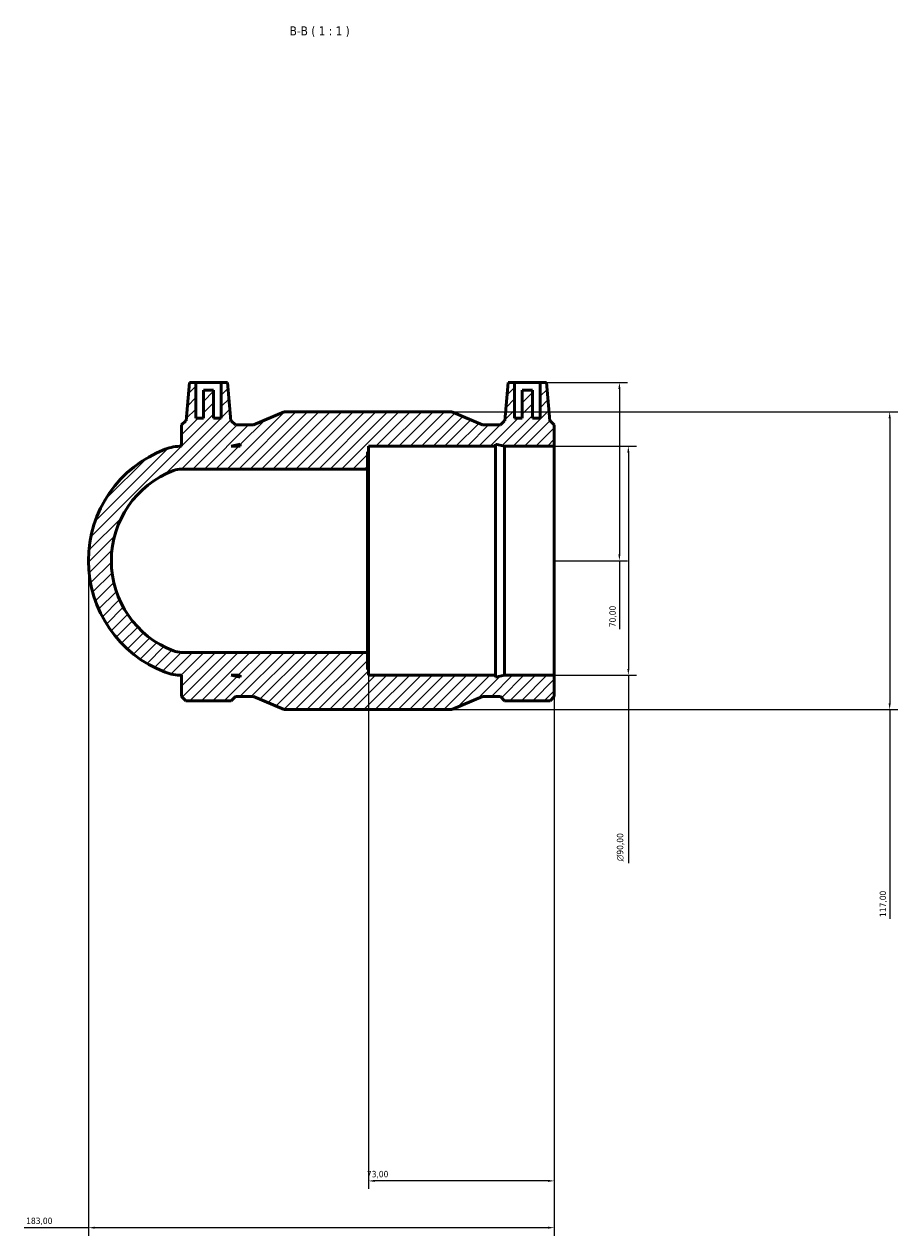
# Model space of a CAD drawing. Header units: millimetres. Extents: x -91 to 1265, y -142 to 1632.
# Tile 5 of 6: x 390 to 733, y 1156 to 1632. Entities that reach past the tile are written whole.
import ezdxf

# ---------------------------------------------------------------- set-up
doc = ezdxf.new("R2010")
doc.units = ezdxf.units.MM
for name, color, linetype, lineweight in [('Dimension (ISO)', 7, 'Continuous', 25), ('Hatch (ISO)', 7, 'Continuous', 18), ('Symbol (ISO)', 7, 'Continuous', 25), ('Visible (ISO)', 7, 'Continuous', 50)]:
    doc.layers.add(name, color=color, linetype=linetype, lineweight=lineweight)
doc.styles.add('Label Text (ISO)', font='tahoma.ttf')
doc.styles.add('Note Text (ISO)', font='tahoma.ttf')
doc.dimstyles.new('Default (ISO)', dxfattribs={"dimtxt": 2.5, "dimasz": 2.5, "dimexe": 3.174999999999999, "dimexo": 0, "dimgap": 0.762, "dimtad": 1, "dimrnd": 1e-08, "dimzin": 0, "dimtxsty": 'Note Text (ISO)', "dimcen": 0.09, "dimdle": 10, "dimclrd": 256, "dimclre": 256, "dimclrt": 232, "dimazin": 0, "dimtfac": 1.402080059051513, "dimtmove": 0, "dimatfit": 3, "dimfxl": 1, "dimtolj": 1, "dimtzin": 0, "dimlwd": -1, "dimlwe": -1, "dimarcsym": 0})

# ---------------------------------------------------------------- blocks, each defined once
blk = doc.blocks.new('*D7')
at = {"layer": 'Defpoints', "color": 0, "transparency": 16777216}
for p in [(525.0312187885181, 1378.639649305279), (598.0312187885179, 1376.389649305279), (525.0312187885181, 1177.764649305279)]:
    blk.add_point(p, dxfattribs=at)
at = {"layer": 'Dimension (ISO)', "transparency": 16777216}
for p, q in [((525.0312187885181, 1378.639649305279), (525.0312187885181, 1174.589649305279)), ((598.0312187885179, 1376.389649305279), (598.0312187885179, 1174.589649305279)), ((595.531218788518, 1177.764649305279), (527.5312187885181, 1177.764649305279))]:
    blk.add_line(p, q, dxfattribs=at)
for points in [[(527.5312187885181, 1178.181315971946), (527.5312187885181, 1177.347982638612), (525.0312187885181, 1177.764649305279)], [(595.531218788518, 1178.181315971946), (595.531218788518, 1177.347982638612), (598.0312187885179, 1177.764649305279)]]:
    blk.add_solid(points, dxfattribs=at)
at = {"layer": 'Dimension (ISO)', "color": 232, "true_color": 0xca0064, "transparency": 16777216, "insert": (524.409324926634, 1181.69991993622), "char_height": 2.5, "attachment_point": 1, "style": 'Note Text (ISO)'}
blk.add_mtext('\\A1;73,00', dxfattribs=at)
blk = doc.blocks.new('*D8')
at = {"layer": 'Defpoints', "color": 0, "transparency": 16777216}
for p in [(598.0312187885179, 1466.389649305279), (598.0312187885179, 1376.389649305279), (627.1227194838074, 1376.389649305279)]:
    blk.add_point(p, dxfattribs=at)
at = {"layer": 'Dimension (ISO)', "transparency": 16777216}
for p, q in [((598.0312187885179, 1466.389649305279), (630.2977194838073, 1466.389649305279)), ((627.1227194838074, 1463.889649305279), (627.1227194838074, 1378.889649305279)), ((598.0312187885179, 1376.389649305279), (630.2977194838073, 1376.389649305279)), ((627.1227194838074, 1376.389649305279), (627.1227194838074, 1302.572448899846))]:
    blk.add_line(p, q, dxfattribs=at)
for points in [[(626.7060528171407, 1463.889649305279), (627.5393861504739, 1463.889649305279), (627.1227194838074, 1466.389649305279)], [(626.7060528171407, 1378.889649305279), (627.5393861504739, 1378.889649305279), (627.1227194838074, 1376.389649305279)]]:
    blk.add_solid(points, dxfattribs=at)
at = {"layer": 'Dimension (ISO)', "color": 232, "true_color": 0xca0064, "transparency": 16777216, "insert": (622.5992215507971, 1303.334448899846), "char_height": 2.5, "attachment_point": 1, "rotation": 90, "style": 'Note Text (ISO)'}
blk.add_mtext('\\A1;\\fAIGDT|b0|i0;\\H2.5000;\\ln\\fTahoma|b0|i0;\\H2.5000;90,00', dxfattribs=at)
blk = doc.blocks.new('*D9')
at = {"layer": 'Defpoints', "color": 0, "transparency": 16777216}
for p in [(557.7712187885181, 1479.889649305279), (557.7712187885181, 1362.88964930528), (729.7712187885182, 1362.88964930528)]:
    blk.add_point(p, dxfattribs=at)
at = {"layer": 'Dimension (ISO)', "transparency": 16777216}
for p, q in [((557.7712187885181, 1479.889649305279), (732.9462187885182, 1479.889649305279)), ((729.7712187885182, 1477.389649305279), (729.7712187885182, 1365.389649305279)), ((557.7712187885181, 1362.88964930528), (732.9462187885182, 1362.88964930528)), ((729.7712187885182, 1362.88964930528), (729.7712187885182, 1280.673821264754))]:
    blk.add_line(p, q, dxfattribs=at)
for points in [[(729.3545521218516, 1477.389649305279), (730.1878854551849, 1477.389649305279), (729.7712187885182, 1479.889649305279)], [(729.3545521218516, 1365.389649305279), (730.1878854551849, 1365.389649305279), (729.7712187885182, 1362.88964930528)]]:
    blk.add_solid(points, dxfattribs=at)
at = {"layer": 'Dimension (ISO)', "color": 232, "true_color": 0xca0064, "transparency": 16777216, "insert": (725.8376271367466, 1281.435821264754), "char_height": 2.5, "attachment_point": 1, "rotation": 90, "style": 'Note Text (ISO)'}
blk.add_mtext('\\A1;117,00', dxfattribs=at)
blk = doc.blocks.new('*D10')
at = {"layer": 'Defpoints', "color": 0, "transparency": 16777216}
for p in [(592.4462187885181, 1491.389649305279), (598.0312187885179, 1421.389649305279), (623.6012187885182, 1421.389649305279)]:
    blk.add_point(p, dxfattribs=at)
at = {"layer": 'Dimension (ISO)', "transparency": 16777216}
for p, q in [((592.4462187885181, 1491.389649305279), (626.7762187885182, 1491.389649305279)), ((623.6012187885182, 1488.889649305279), (623.6012187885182, 1423.889649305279)), ((598.0312187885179, 1421.389649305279), (626.7762187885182, 1421.389649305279)), ((623.6012187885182, 1421.389649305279), (623.6012187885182, 1394.505755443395))]:
    blk.add_line(p, q, dxfattribs=at)
for points in [[(623.1845521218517, 1488.889649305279), (624.0178854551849, 1488.889649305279), (623.6012187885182, 1491.389649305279)], [(623.1845521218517, 1423.889649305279), (624.0178854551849, 1423.889649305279), (623.6012187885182, 1421.389649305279)]]:
    blk.add_solid(points, dxfattribs=at)
at = {"layer": 'Dimension (ISO)', "color": 232, "true_color": 0xca0064, "transparency": 16777216, "insert": (619.6676271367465, 1395.267755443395), "char_height": 2.5, "attachment_point": 1, "rotation": 90, "style": 'Note Text (ISO)'}
blk.add_mtext('\\A1;70,00', dxfattribs=at)
blk = doc.blocks.new('*D11')
at = {"layer": 'Defpoints', "color": 0, "transparency": 16777216}
for p in [(415.031218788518, 1421.389649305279), (598.0312187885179, 1376.389649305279), (415.031218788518, 1159.389649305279)]:
    blk.add_point(p, dxfattribs=at)
at = {"layer": 'Dimension (ISO)', "transparency": 16777216}
for p, q in [((415.031218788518, 1421.389649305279), (415.031218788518, 1156.214649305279)), ((598.0312187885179, 1376.389649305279), (598.0312187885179, 1156.214649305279)), ((415.031218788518, 1159.389649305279), (389.8153907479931, 1159.389649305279)), ((595.531218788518, 1159.389649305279), (417.5312187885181, 1159.389649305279))]:
    blk.add_line(p, q, dxfattribs=at)
for points in [[(417.5312187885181, 1159.806315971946), (417.5312187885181, 1158.972982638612), (415.031218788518, 1159.389649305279)], [(595.531218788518, 1159.806315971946), (595.531218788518, 1158.972982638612), (598.0312187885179, 1159.389649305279)]]:
    blk.add_solid(points, dxfattribs=at)
at = {"layer": 'Dimension (ISO)', "color": 232, "true_color": 0xca0064, "transparency": 16777216, "insert": (390.5773907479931, 1163.32995687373), "char_height": 2.5, "attachment_point": 1, "style": 'Note Text (ISO)'}
blk.add_mtext('\\A1;183,00', dxfattribs=at)

msp = doc.modelspace()

# ---------------------------------------------------------------- hatches: boundary and pattern name
at = {"layer": 'Hatch (ISO)'}
h = msp.add_hatch(dxfattribs=at)
h.set_pattern_fill('ANSI31', color=256, scale=25.4, style=0)
h.set_pattern_definition([(45, (0, 0), (-2.245064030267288, 2.245064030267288), [])])
edge = h.paths.add_edge_path()
edge.add_ellipse((461.9279929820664, 1421.389649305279), major_axis=(-16.71070587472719, 43.81848626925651), ratio=1, start_angle=2.7e-15, end_angle=138.2500985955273)
edge.add_ellipse((451.631218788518, 1394.389649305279), major_axis=(-6.413931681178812, -16.81848626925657), ratio=1, start_angle=0, end_angle=20.87495070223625)
edge.add_line((451.631218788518, 1376.389649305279), (451.631218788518, 1368.049349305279))
edge.add_line((451.631218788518, 1368.049349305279), (453.280918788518, 1366.399649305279))
edge.add_line((453.280918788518, 1366.399649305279), (471.151518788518, 1366.399649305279))
edge.add_line((471.151518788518, 1366.399649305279), (472.801218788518, 1368.049349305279))
edge.add_line((472.8012187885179, 1368.049349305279), (479.8578854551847, 1368.049349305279))
edge.add_line((479.8578854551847, 1368.049349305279), (491.891218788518, 1362.88964930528))
edge.add_line((491.891218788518, 1362.88964930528), (557.7712187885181, 1362.88964930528))
edge.add_line((557.7712187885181, 1362.88964930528), (569.8045521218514, 1368.049349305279))
edge.add_line((569.8045521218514, 1368.049349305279), (576.861218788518, 1368.049349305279))
edge.add_line((576.861218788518, 1368.049349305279), (578.5109187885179, 1366.399649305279))
edge.add_line((578.5109187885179, 1366.399649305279), (596.381518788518, 1366.399649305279))
edge.add_line((596.381518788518, 1366.399649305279), (598.0312187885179, 1368.049349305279))
edge.add_line((598.0312187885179, 1368.049349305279), (598.0312187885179, 1376.389649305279))
edge.add_line((598.0312187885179, 1376.389649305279), (578.5109187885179, 1376.389649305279))
edge.add_line((578.5109187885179, 1376.389649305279), (574.9849978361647, 1375.640191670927))
edge.add_line((574.9849978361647, 1375.640191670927), (574.9849978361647, 1376.389649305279))
edge.add_line((574.9849978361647, 1376.389649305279), (525.031218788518, 1376.389649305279))
edge.add_line((525.031218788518, 1376.389649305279), (525.031218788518, 1378.639649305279))
edge.add_line((525.031218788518, 1378.639649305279), (524.6312187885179, 1378.639649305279))
edge.add_line((524.6312187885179, 1378.639649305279), (524.6312187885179, 1385.389649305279))
edge.add_line((524.6312187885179, 1385.389649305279), (451.6312187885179, 1385.389649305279))
edge.add_ellipse((451.631218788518, 1394.389649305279), major_axis=(3.55e-14, -8.999999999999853), ratio=1, start_angle=339.1250492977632, end_angle=360, ccw=False)
edge.add_ellipse((461.9279929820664, 1421.389649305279), major_axis=(-13.50374003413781, -35.40924313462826), ratio=1, start_angle=221.7499014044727, end_angle=360, ccw=False)
edge.add_ellipse((451.631218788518, 1448.389649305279), major_axis=(-3.20696584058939, 8.409243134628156), ratio=1, start_angle=339.1250492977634, end_angle=359.9999999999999, ccw=False)
edge.add_line((451.631218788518, 1457.389649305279), (524.6312187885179, 1457.389649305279))
edge.add_line((524.6312187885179, 1457.389649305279), (524.6312187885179, 1464.139649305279))
edge.add_line((524.6312187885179, 1464.139649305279), (525.031218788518, 1464.139649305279))
edge.add_line((525.0312187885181, 1464.139649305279), (525.0312187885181, 1466.389649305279))
edge.add_line((525.0312187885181, 1466.389649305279), (574.9849978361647, 1466.389649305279))
edge.add_line((574.9849978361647, 1466.389649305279), (574.9849978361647, 1467.139106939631))
edge.add_line((574.9849978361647, 1467.139106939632), (578.5109187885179, 1466.38964930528))
edge.add_line((578.5109187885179, 1466.389649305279), (598.0312187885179, 1466.389649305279))
edge.add_line((598.0312187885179, 1466.389649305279), (598.0312187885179, 1474.729949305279))
edge.add_line((598.0312187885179, 1474.729949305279), (596.381518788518, 1476.379649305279))
edge.add_line((596.381518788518, 1476.379649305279), (596.2594236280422, 1476.379649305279))
edge.add_line((596.2594236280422, 1476.379649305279), (594.946218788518, 1491.389649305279))
edge.add_line((594.946218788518, 1491.389649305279), (592.4462187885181, 1491.389649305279))
edge.add_line((592.4462187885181, 1491.389649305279), (592.4462187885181, 1477.389649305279))
edge.add_line((592.4462187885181, 1477.389649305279), (589.4462187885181, 1477.389649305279))
edge.add_line((589.4462187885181, 1477.389649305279), (589.4462187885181, 1488.389649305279))
edge.add_line((589.4462187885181, 1488.389649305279), (585.4462187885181, 1488.389649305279))
edge.add_line((585.4462187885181, 1488.389649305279), (585.4462187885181, 1477.389649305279))
edge.add_line((585.4462187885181, 1477.389649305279), (582.446218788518, 1477.389649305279))
edge.add_line((582.446218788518, 1477.389649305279), (582.446218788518, 1491.389649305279))
edge.add_line((582.446218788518, 1491.389649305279), (579.9462187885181, 1491.389649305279))
edge.add_line((579.9462187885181, 1491.389649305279), (578.633013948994, 1476.379649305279))
edge.add_line((578.633013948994, 1476.379649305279), (578.5109187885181, 1476.379649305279))
edge.add_line((578.5109187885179, 1476.379649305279), (576.8612187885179, 1474.729949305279))
edge.add_line((576.861218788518, 1474.729949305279), (569.8045521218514, 1474.729949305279))
edge.add_line((569.8045521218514, 1474.729949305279), (557.7712187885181, 1479.889649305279))
edge.add_line((557.7712187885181, 1479.889649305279), (491.8912187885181, 1479.889649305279))
edge.add_line((491.891218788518, 1479.889649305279), (479.8578854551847, 1474.729949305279))
edge.add_line((479.8578854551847, 1474.729949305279), (472.801218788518, 1474.729949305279))
edge.add_line((472.801218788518, 1474.729949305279), (471.1515187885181, 1476.379649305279))
edge.add_line((471.151518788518, 1476.379649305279), (471.0294236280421, 1476.379649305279))
edge.add_line((471.0294236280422, 1476.379649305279), (469.716218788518, 1491.389649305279))
edge.add_line((469.716218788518, 1491.389649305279), (467.216218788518, 1491.389649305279))
edge.add_line((467.216218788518, 1491.389649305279), (467.216218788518, 1477.389649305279))
edge.add_line((467.216218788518, 1477.389649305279), (464.2162187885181, 1477.389649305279))
edge.add_line((464.2162187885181, 1477.389649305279), (464.2162187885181, 1488.389649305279))
edge.add_line((464.2162187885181, 1488.389649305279), (460.2162187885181, 1488.389649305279))
edge.add_line((460.2162187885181, 1488.389649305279), (460.2162187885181, 1477.389649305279))
edge.add_line((460.2162187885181, 1477.389649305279), (457.216218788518, 1477.389649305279))
edge.add_line((457.216218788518, 1477.389649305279), (457.216218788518, 1491.389649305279))
edge.add_line((457.216218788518, 1491.389649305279), (454.716218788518, 1491.389649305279))
edge.add_line((454.716218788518, 1491.389649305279), (453.4030139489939, 1476.379649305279))
edge.add_line((453.4030139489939, 1476.379649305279), (453.280918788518, 1476.379649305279))
edge.add_line((453.280918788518, 1476.379649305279), (451.6312187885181, 1474.729949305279))
edge.add_line((451.631218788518, 1474.729949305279), (451.631218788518, 1466.389649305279))
edge.add_ellipse((451.631218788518, 1448.389649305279), major_axis=(3.55e-14, 17.99999999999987), ratio=1, start_angle=0, end_angle=20.87495070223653)
h.paths.add_polyline_path([(471.151518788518, 1376.389649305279), (474.6774397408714, 1376.389649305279), (474.6774397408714, 1375.640191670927)], flags=0)
h.paths.add_polyline_path([(474.6774397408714, 1466.389649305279), (471.151518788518, 1466.389649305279), (474.6774397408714, 1467.139106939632)], flags=0)

# ---------------------------------------------------------------- linework, layer by layer
at = {"layer": 'Visible (ISO)'}
for p, q in [((454.716218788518, 1491.389649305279), (453.4030139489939, 1476.379649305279)), ((457.216218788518, 1491.389649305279), (454.716218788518, 1491.389649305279)), ((457.216218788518, 1477.389649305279), (457.216218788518, 1491.389649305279)), ((457.216218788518, 1491.389649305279), (467.216218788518, 1491.389649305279)), ((469.716218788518, 1491.389649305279), (467.216218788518, 1491.389649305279)), ((467.216218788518, 1491.389649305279), (467.216218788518, 1477.389649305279)), ((471.0294236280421, 1476.379649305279), (469.716218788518, 1491.389649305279)), ((579.9462187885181, 1491.389649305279), (578.633013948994, 1476.379649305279)), ((582.446218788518, 1491.389649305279), (579.9462187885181, 1491.389649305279)), ((582.446218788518, 1477.389649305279), (582.446218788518, 1491.389649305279)), ((582.446218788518, 1491.389649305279), (592.4462187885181, 1491.389649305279)), ((594.946218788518, 1491.389649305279), (592.4462187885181, 1491.389649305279)), ((592.4462187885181, 1491.389649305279), (592.4462187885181, 1477.389649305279)), ((596.2594236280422, 1476.379649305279), (594.946218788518, 1491.389649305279)), ((464.216218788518, 1488.389649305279), (460.2162187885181, 1488.389649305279)), ((460.2162187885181, 1488.389649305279), (460.2162187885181, 1477.389649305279)), ((464.216218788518, 1477.389649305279), (464.216218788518, 1488.389649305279)), ((589.4462187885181, 1488.389649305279), (585.4462187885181, 1488.389649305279)), ((585.4462187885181, 1488.389649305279), (585.4462187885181, 1477.389649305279)), ((589.4462187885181, 1477.389649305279), (589.4462187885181, 1488.389649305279)), ((453.280918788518, 1476.379649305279), (451.631218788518, 1474.729949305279)), ((453.4030139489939, 1476.379649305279), (453.280918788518, 1476.379649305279)), ((460.2162187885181, 1477.389649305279), (457.216218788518, 1477.389649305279)), ((467.216218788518, 1477.389649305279), (464.216218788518, 1477.389649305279)), ((471.151518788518, 1476.379649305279), (471.0294236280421, 1476.379649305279)), ((472.8012187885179, 1474.729949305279), (471.151518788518, 1476.379649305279)), ((491.891218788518, 1479.889649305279), (479.8578854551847, 1474.729949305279)), ((557.771218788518, 1479.889649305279), (491.891218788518, 1479.889649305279)), ((569.8045521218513, 1474.729949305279), (557.771218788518, 1479.889649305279)), ((578.5109187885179, 1476.379649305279), (576.861218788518, 1474.729949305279)), ((578.633013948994, 1476.379649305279), (578.5109187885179, 1476.379649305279)), ((585.4462187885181, 1477.389649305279), (582.446218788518, 1477.389649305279)), ((592.4462187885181, 1477.389649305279), (589.4462187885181, 1477.389649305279)), ((596.381518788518, 1476.379649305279), (596.2594236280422, 1476.379649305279)), ((598.0312187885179, 1474.729949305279), (596.381518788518, 1476.379649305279)), ((451.631218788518, 1474.729949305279), (451.631218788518, 1466.389649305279)), ((479.8578854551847, 1474.729949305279), (472.8012187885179, 1474.729949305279)), ((576.861218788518, 1474.729949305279), (569.8045521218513, 1474.729949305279)), ((598.0312187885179, 1466.389649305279), (598.0312187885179, 1474.729949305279)), ((471.151518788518, 1466.389649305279), (474.6774397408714, 1467.139106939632)), ((474.6774397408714, 1466.389649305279), (471.151518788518, 1466.389649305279)), ((474.6774397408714, 1467.139106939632), (474.6774397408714, 1466.389649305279)), ((525.031218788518, 1464.139649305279), (525.031218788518, 1466.389649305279)), ((525.031218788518, 1466.389649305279), (574.9849978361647, 1466.389649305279)), ((574.9849978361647, 1466.389649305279), (574.9849978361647, 1467.139106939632)), ((574.9849978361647, 1467.139106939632), (578.5109187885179, 1466.389649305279)), ((574.9849978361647, 1376.389649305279), (574.9849978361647, 1466.389649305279)), ((578.5109187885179, 1466.389649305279), (598.0312187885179, 1466.389649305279)), ((578.5109187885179, 1376.389649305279), (578.5109187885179, 1466.389649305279)), ((598.0312187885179, 1376.389649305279), (598.0312187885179, 1466.389649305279)), ((524.6312187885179, 1457.389649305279), (524.6312187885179, 1464.139649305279)), ((524.6312187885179, 1464.139649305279), (525.031218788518, 1464.139649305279)), ((525.031218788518, 1378.639649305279), (525.031218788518, 1464.139649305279)), ((451.631218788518, 1457.389649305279), (524.6312187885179, 1457.389649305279)), ((524.6312187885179, 1385.389649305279), (524.6312187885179, 1457.389649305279)), ((524.6312187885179, 1385.389649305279), (451.631218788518, 1385.389649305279)), ((524.6312187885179, 1378.639649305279), (524.6312187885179, 1385.389649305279)), ((451.631218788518, 1376.389649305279), (451.631218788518, 1368.049349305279)), ((471.151518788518, 1376.389649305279), (474.6774397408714, 1376.389649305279)), ((474.6774397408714, 1375.640191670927), (471.151518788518, 1376.389649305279)), ((474.6774397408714, 1376.389649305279), (474.6774397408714, 1375.640191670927)), ((525.031218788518, 1378.639649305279), (524.6312187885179, 1378.639649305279)), ((525.031218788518, 1376.389649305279), (525.031218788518, 1378.639649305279)), ((574.9849978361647, 1376.389649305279), (525.031218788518, 1376.389649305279)), ((578.5109187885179, 1376.389649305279), (574.9849978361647, 1375.640191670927)), ((574.9849978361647, 1375.640191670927), (574.9849978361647, 1376.389649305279)), ((598.0312187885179, 1376.389649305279), (578.5109187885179, 1376.389649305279)), ((598.0312187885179, 1368.049349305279), (598.0312187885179, 1376.389649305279)), ((451.631218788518, 1368.049349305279), (453.280918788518, 1366.399649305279)), ((453.280918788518, 1366.399649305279), (471.151518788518, 1366.399649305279)), ((471.151518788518, 1366.399649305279), (472.8012187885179, 1368.049349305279)), ((472.8012187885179, 1368.049349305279), (479.8578854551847, 1368.049349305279)), ((479.8578854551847, 1368.049349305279), (491.891218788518, 1362.88964930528)), ((557.7712187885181, 1362.88964930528), (569.8045521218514, 1368.049349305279)), ((569.8045521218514, 1368.049349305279), (576.861218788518, 1368.049349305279)), ((576.861218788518, 1368.049349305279), (578.5109187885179, 1366.399649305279)), ((578.5109187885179, 1366.399649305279), (596.381518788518, 1366.399649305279)), ((596.381518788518, 1366.399649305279), (598.0312187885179, 1368.049349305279)), ((491.891218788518, 1362.88964930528), (557.7712187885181, 1362.88964930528))]:
    msp.add_line(p, q, dxfattribs=at)
for centre, radius, start, end in [((451.6312187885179, 1448.389649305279), 17.99999999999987, 90, 110.8749507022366), ((461.9279929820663, 1421.389649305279), 46.89677419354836, 110.8749507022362, 249.1250492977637), ((461.9279929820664, 1421.389649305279), 37.89677419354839, 110.8749507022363, 249.1250492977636), ((451.631218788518, 1448.389649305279), 8.999999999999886, 89.99999999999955, 110.8749507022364), ((451.6312187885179, 1394.389649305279), 8.999999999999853, 249.1250492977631, 270), ((451.631218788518, 1394.389649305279), 18.00000000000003, 249.1250492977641, 270.0000000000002)]:
    msp.add_arc(centre, radius, start, end, dxfattribs=at)

# ---------------------------------------------------------------- texts
at = {"layer": 'Symbol (ISO)', "insert": (494.092321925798, 1627.1396493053), "char_height": 3.499999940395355, "attachment_point": 7, "style": 'Label Text (ISO)'}
msp.add_mtext('B-B ( 1 : 1 )', dxfattribs=at)

# ---------------------------------------------------------------- dimensions: what is measured, and where the dimension line sits
at = {"layer": 'Dimension (ISO)'}
for base, p1, p2, angle, override, picture, middle in [((623.6012187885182, 1421.389649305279), (592.4462187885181, 1491.389649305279), (598.0312187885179, 1421.389649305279), 90, {"dimdec": 2, "dimtp": 0, "dimtm": 0, "dimtdec": 2, "dimtofl": 0, "dimatfit": 2}, '*D10', (623.601218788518, 1399.389649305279)), ((729.7712187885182, 1362.88964930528), (557.7712187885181, 1479.889649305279), (557.7712187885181, 1362.88964930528), 90, {"dimdec": 2, "dimtp": 0, "dimtm": 0, "dimtdec": 2, "dimtofl": 0, "dimatfit": 2}, '*D9', (729.771218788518, 1286.389649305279)), ((415.031218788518, 1159.389649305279), (598.0312187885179, 1376.389649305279), (415.031218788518, 1421.389649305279), 180, {"dimdec": 2, "dimtp": 0, "dimtm": 0, "dimtdec": 2, "dimtofl": 0, "dimatfit": 2}, '*D11', (395.5312187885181, 1159.389649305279)), ((525.0312187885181, 1177.764649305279), (598.0312187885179, 1376.389649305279), (525.0312187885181, 1378.639649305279), 180, {"dimdec": 2, "dimtp": 0, "dimtm": 0, "dimtdec": 2, "dimtofl": 0, "dimatfit": 1}, '*D7', (528.531218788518, 1177.764649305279))]:
    dim = msp.add_linear_dim(base=base, p1=p1, p2=p2, angle=angle, dimstyle='Default (ISO)', override=override, dxfattribs=at)
    dim.commit()
    dim.dimension.update_dxf_attribs({"geometry": picture, "text_midpoint": middle, "dimtype": 160})
dim = msp.add_linear_dim(base=(627.1227194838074, 1376.389649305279), p1=(598.0312187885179, 1466.389649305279), p2=(598.0312187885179, 1376.389649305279), angle=90, text='\\fAIGDT|b0|i0;\\H2.5000;\\ln\\fTahoma|b0|i0;\\H2.5000;<>', dimstyle='Default (ISO)', override={"dimdec": 2, "dimtp": 0, "dimtm": 0, "dimtdec": 2, "dimtofl": 0, "dimatfit": 2}, dxfattribs=at)
dim.commit()
dim.dimension.update_dxf_attribs({"geometry": '*D8', "text_midpoint": (627.1227194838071, 1308.889649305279), "dimtype": 160})

doc.saveas('drawing.dxf')
